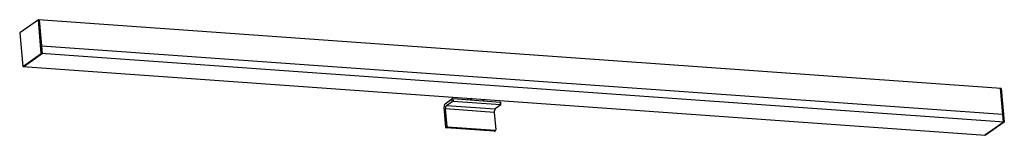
# Model space of a CAD drawing. Header units: millimetres. Extents: x -330 to 391, y -13 to 71.
import ezdxf

# ---------------------------------------------------------------- set-up
doc = ezdxf.new("R2010")
doc.units = ezdxf.units.MM

msp = doc.modelspace()

# ---------------------------------------------------------------- linework, layer by layer
at = {"color": 7, "linetype": 'Continuous', "lineweight": 25}
for p, q in [((-316.72, 71.17), (-330.4, 61.57)), ((-314.54, 46.5), (-316.72, 71.17)), ((389.14, 20.99), (-316.72, 71.17)), ((-313.64, 46.44), (-315.83, 71.11)), ((-330.4, 61.57), (-328.21, 36.9)), ((-314.15, 52.13), (389.93, 2.08)), ((-328.21, 36.9), (-314.54, 46.5)), ((-313.64, 46.44), (-327.32, 36.84)), ((391.33, -3.68), (-314.54, 46.5)), ((-328.21, 36.9), (377.66, -13.28)), ((388.25, 21.05), (390.44, -3.61)), ((389.14, 20.99), (391.33, -3.68)), ((-18.02, -7.55), (-19.34, 7.29)), ((-18.63, 9.81), (-13.55, 13.37)), ((-17.58, 8.53), (-13.39, 11.47)), ((-17.58, 8.53), (18.16, 5.99)), ((-13.39, 11.47), (-13.55, 13.37)), ((-12.89, 13.49), (21.96, 11.02)), ((-12.89, 13.49), (-12.72, 11.6)), ((-12.72, 11.6), (22.13, 9.12)), ((-1.82, 12.71), (-1.91, 13.71)), ((1.36, 13.48), (0.07, 12.57)), ((10.29, 12.84), (9, 11.94)), ((22.35, 8.93), (18.16, 5.99)), ((22.13, 9.12), (21.96, 11.02)), ((22.4, 9.01), (22.24, 10.91)), ((-17.14, -6.93), (-18.29, 6.01)), ((17.45, 3.47), (-18.29, 6.01)), ((17.45, 3.47), (18.59, -9.33)), ((-18.02, -7.55), (-17.14, -6.93)), ((376.76, -13.21), (390.44, -3.61)), ((391.33, -3.68), (377.66, -13.28)), ((-16.8, -7.29), (-17.68, -7.91)), ((17.3, -10.4), (-17.68, -7.91)), ((18.18, -9.78), (-16.8, -7.29)), ((17.3, -10.4), (18.18, -9.78)), ((17.54, -10.33), (18.43, -9.71))]:
    msp.add_line(p, q, dxfattribs=at)
at = {"color": 7, "linetype": 'Continuous', "lineweight": 25, "flags": 128}
for points in [[(21.96, 11.02), (22.04, 11.01), (22.11, 10.99), (22.17, 10.97), (22.21, 10.95), (22.23, 10.92), (22.24, 10.91)], [(22.35, 8.93), (22.39, 8.96), (22.4, 8.99), (22.4, 9.02), (22.38, 9.05), (22.34, 9.07), (22.28, 9.09), (22.21, 9.11), (22.13, 9.12)]]:
    msp.add_lwpolyline(points, dxfattribs=at)
at = {"color": 7, "linetype": 'Continuous', "lineweight": 25}
for centre, radius, start, end in [((-16.31, 7.79), 3.07, 138.9333, 189.39511), ((-15.26, 6.51), 3.07, 138.9333, 189.39511), ((-13.01, 12.28), 1.22, 84.2543, 116.64667), ((-12.84, 10.39), 1.22, 84.2543, 116.64667), ((20.48, 3.97), 3.07, 138.9333, 189.39511), ((-16.75, -6.9), 0.394, 184.90793, 263.10138), ((-17.63, -7.52), 0.394, 184.90793, 263.10138), ((17.33, -10.02), 0.374, 265.0452, 304.70772), ((18.21, -9.39), 0.384, 266.1834, 8.94292)]:
    msp.add_arc(centre, radius, start, end, dxfattribs=at)

doc.saveas('drawing.dxf')
